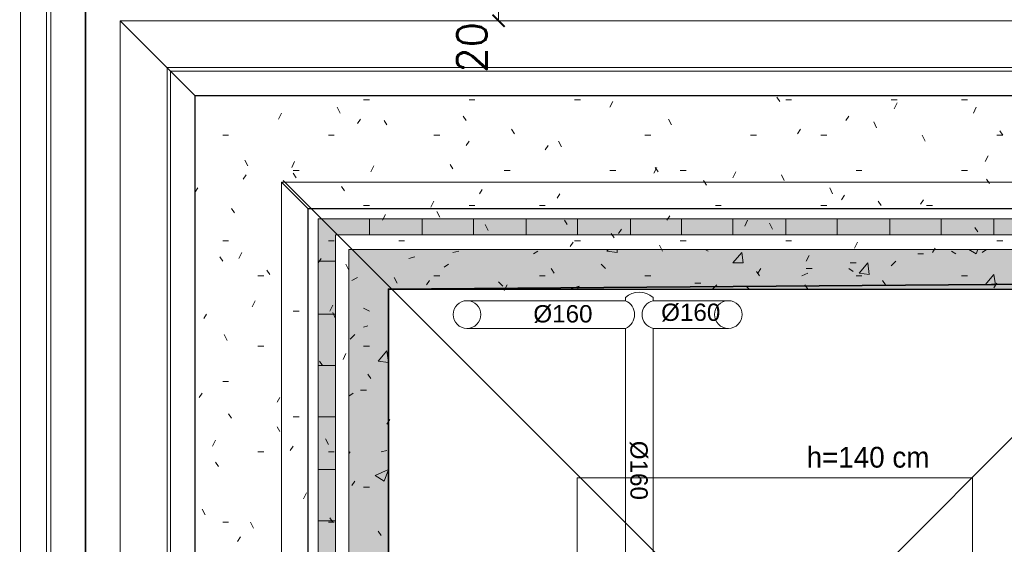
# Model space of a CAD drawing. Header units: millimetres. Extents: x -740 to 33545, y -26688 to 22494.
# Tile 64 of 256: x 11048 to 11617, y 7406 to 7709. Entities that reach past the tile are written whole.
import ezdxf
from ezdxf.lldxf.tags import DXFTag

# ---------------------------------------------------------------- set-up
doc = ezdxf.new("R2010")
doc.units = ezdxf.units.MM
doc.header["$MEASUREMENT"] = 0
doc.linetypes.add('CENTERX2', pattern=[101.6, 63.5, -12.7, 12.7, -12.7])
doc.layers.get('Defpoints').update_dxf_attribs({"color": 252})
doc.layers.add('_IS_EKO_Opis_Wentylacja', color=7, linetype='CENTERX2')
for name, color, linetype, lineweight in [('_IS_Nawiew', 5, 'Continuous', 20), ('A_izolacja', 252, 'Continuous', 9), ('A_l.przerywana', 252, 'ICAD_ISO03W100', 9), ('A_l.widokowa', 252, 'Continuous', 18), ('A_opisy', 252, 'Continuous', 15), ('l.przerywana', 252, 'ICAD_ISO03W100', 5), ('Nowe_820-G Rysunki Obrazki_Nr_pióra__1', 252, 'Continuous', 13), ('Nowe_820-G Rysunki Obrazki_Nr_pióra__101', 252, 'Continuous', 5), ('Nowe_820-G Rysunki Obrazki_Nr_pióra__19', 252, 'Continuous', 0), ('Nowe_820-G Rysunki Obrazki_Nr_pióra__22', 252, 'Continuous', 25), ('wymiarowanie', 252, 'Continuous', 9)]:
    doc.layers.add(name, color=color, linetype=linetype, lineweight=lineweight)
doc.styles.add('Arial', font='arial.ttf')
doc.styles.add('ARIALL', font='GOTHIC.TTF', dxfattribs={"height": 40})
doc.styles.add('styl2', font='simplex.shx')
tags = doc.linetypes.add('ICAD_ISO03W100', pattern=[30, 12, -18]).pattern_tags.tags
tags[6:7] = [DXFTag(74, 4), DXFTag(75, 0), DXFTag(340, '0'), DXFTag(46, 1.0), DXFTag(50, 0.0), DXFTag(44, 0.0), DXFTag(45, 0.0)]
tags[4:5] = [DXFTag(74, 4), DXFTag(75, 0), DXFTag(340, '0'), DXFTag(46, 1.0), DXFTag(50, 0.0), DXFTag(44, 0.0), DXFTag(45, 0.0)]
doc.dimstyles.new('Skala 1-100', dxfattribs={"dimtxt": 17, "dimasz": 7, "dimexe": 1, "dimexo": 1, "dimgap": 1.5, "dimtad": 1, "dimdec": 1, "dimrnd": 0.5, "dimtxsty": 'styl2', "dimblk": 'ARCHTICK', "dimcen": 7, "dimadec": 0, "dimazin": 0, "dimtfac": 1, "dimtdec": 1, "dimtmove": 1, "dimatfit": 3, "dimldrblk": 'ARCHTICK', "dimfxl": 0, "dimlwd": -1, "dimlwe": -1, "dimarcsym": 0})

# ---------------------------------------------------------------- blocks, each defined once
blk = doc.blocks.new('_ArchTick')
at = {"color": 0, "linetype": 'ByBlock', "const_width": 0.15}
blk.add_lwpolyline([(-0.5, -0.5), (0.5, 0.5)], dxfattribs=at)
blk = doc.blocks.new('*D1881')
at = {"layer": 'Defpoints', "color": 0}
for p in [(11349.39, 7728.19), (11324.8, 7708.19), (11349.39, 7708.19)]:
    blk.add_point(p, dxfattribs=at)
at = {"layer": 'wymiarowanie', "color": 0}
for p, q in [((11339.8, 7728.19), (11323.8, 7728.19)), ((11324.8, 7728.19), (11324.8, 7708.19)), ((11339.8, 7708.19), (11323.8, 7708.19))]:
    blk.add_line(p, q, dxfattribs=at)
at = {"layer": 'wymiarowanie', "color": 0, "xscale": 7, "yscale": 7, "zscale": 7}
for p, rotation in [((11324.8, 7728.19), 90), ((11324.8, 7708.19), 270)]:
    blk.add_blockref('_ArchTick', p, dxfattribs=dict(at, rotation=rotation))
at = {"layer": 'wymiarowanie', "color": 0, "insert": (11309.4, 7692.81), "char_height": 17, "attachment_point": 5, "rotation": 90, "style": 'styl2'}
blk.add_mtext('20', dxfattribs=at)

msp = doc.modelspace()

# ---------------------------------------------------------------- hatches: boundary and pattern name
at = {"layer": 'Nowe_820-G Rysunki Obrazki_Nr_pióra__1', "linetype": 'Continuous', "lineweight": 0}
for points in [[(11220.55, 7584.58), (11748.03, 7584.58), (11748.03, 7593.89), (11220.55, 7593.89)], [(11220.55, 7053.72), (11230.71, 7053.72), (11230.71, 7584.58), (11220.55, 7584.58)], [(11238.33, 7553.25), (11731.09, 7553.25), (11731.09, 7576.11), (11238.33, 7576.11)], [(11238.33, 7036.78), (11261.19, 7036.78), (11261.19, 7553.25), (11238.33, 7553.25)]]:
    msp.add_hatch(color=256, dxfattribs=at).paths.add_polyline_path(points)

# ---------------------------------------------------------------- linework, layer by layer
at = {"layer": '_IS_Nawiew'}
for p, q in [((11306.53, 7546.59), (11398.04, 7546.59)), ((11398.04, 7546.59), (11398.04, 7548.36)), ((11414.04, 7546.59), (11414.04, 7548.36)), ((11414.04, 7546.59), (11457.5, 7546.59)), ((11306.53, 7530.59), (11398.04, 7530.59)), ((11398.04, 7356.4), (11398.04, 7530.59)), ((11414.04, 7356.4), (11414.04, 7530.59)), ((11457.5, 7530.59), (11414.04, 7530.59))]:
    msp.add_line(p, q, dxfattribs=at)
for centre in [(11306.53, 7538.59), (11457.5, 7538.59)]:
    msp.add_circle(centre, 8, dxfattribs=at)
for centre, radius, start, end in [((11406.04, 7539.52), 11.92, 47.8583, 132.1417), ((11394.66, 7538.59), 8.69, 292.9379, 67.0621), ((11415.91, 7538.59), 8.22, 103.1565, 256.8435)]:
    msp.add_arc(centre, radius, start, end, dxfattribs=at)
at = {"layer": 'A_izolacja', "lineweight": 35}
msp.add_lwpolyline([(11099.16, 6228.22), (11707.39, 6228.22), (11709.08, 7556.64), (11261.19, 7553.25), (11261.19, 7013.08), (11169.43, 7013.08)], dxfattribs=at)
at = {"layer": 'A_l.przerywana', "lineweight": 35}
msp.add_lwpolyline([(8847.19, 7722.4), (8847.19, 6053.28), (11882.33, 6053.28), (11882.33, 7728.19), (11086.25, 7728.19), (11086.25, 7188.02), (9643.26, 7188.02), (9643.26, 7722.4)], close=True, dxfattribs=at)
at = {"layer": 'A_l.przerywana', "linetype": 'ICAD_ISO03W100', "lineweight": 13}
for points in [[(11106.25, 7708.19), (11106.25, 7168.02)], [(11149.43, 7708.19), (11106.25, 7708.19)], [(11149.43, 7665.01), (11106.25, 7708.19)], [(11862.33, 7708.19), (11149.43, 7708.19)], [(11819.15, 7665.01), (11149.43, 7665.01)], [(11819.15, 7665.01), (11149.43, 7665.01)], [(11149.43, 7665.01), (11149.43, 7124.84)]]:
    msp.add_lwpolyline(points, dxfattribs=at)
at = {"layer": 'A_l.przerywana', "linetype": 'ICAD_ISO03W100', "lineweight": 5}
msp.add_lwpolyline([(11476.25, 7665.01), (11149.43, 7665.01)], dxfattribs=at)
at = {"layer": 'A_l.widokowa'}
for points in [[(8809.69, 7759.9), (8809.69, 6015.78), (11919.83, 6015.78), (11919.83, 7765.69), (11048.75, 7765.69), (11048.75, 7225.52), (9680.76, 7225.52), (9680.76, 7759.9)], [(8824.69, 7744.9), (8824.69, 6030.78), (11904.83, 6030.78), (11904.83, 7750.69), (11063.75, 7750.69), (11063.75, 7210.52), (9665.76, 7210.52), (9665.76, 7744.9)], [(8827.19, 7742.4), (8827.19, 6033.28), (11902.33, 6033.28), (11902.33, 7748.19), (11066.25, 7748.19), (11066.25, 7208.02), (9663.26, 7208.02), (9663.26, 7742.4)], [(8894.25, 7675.33), (8894.25, 6100.34), (11835.26, 6100.34), (11835.26, 7681.13), (11133.32, 7681.13), (11133.32, 7140.95), (9596.19, 7140.95), (9596.19, 7675.33)], [(8896.25, 7673.33), (8896.25, 6102.34), (11833.26, 6102.34), (11833.26, 7679.13), (11135.32, 7679.13), (11135.32, 7138.95), (9594.19, 7138.95), (9594.19, 7673.33)]]:
    msp.add_lwpolyline(points, close=True, dxfattribs=at)
at = {"layer": 'l.przerywana'}
for q in [(11200.47, 7616.06), (11769.34, 7616.06)]:
    msp.add_line((11485.33, 7331.19), q, dxfattribs=at)
msp.add_lwpolyline([(9904.19, 7702.4), (8867.19, 7702.4), (8867.19, 6073.28), (11862.33, 6073.28), (11862.33, 7708.19), (11106.25, 7708.19), (11106.25, 7168.02), (9904.19, 7168.02), (9904.19, 7702.4), (8867.19, 7702.4)], dxfattribs=at)
msp.add_lwpolyline([(9904.19, 7702.4), (8867.19, 7702.4), (8867.19, 6073.28), (11862.33, 6073.28), (11862.33, 7708.19), (11106.25, 7708.19), (11106.25, 7168.02), (9904.19, 7168.02), (9904.19, 7702.4), (8867.19, 7702.4)], dxfattribs=at)
for points in [[(8910.51, 7659.07), (8910.51, 6116.61), (11819, 6116.61), (11819, 7664.86), (11149.58, 7664.86), (11149.58, 7124.69), (9860.86, 7124.69), (9860.86, 7659.07)], [(9131.06, 7438.52), (9131.06, 6337.16), (11598.45, 6337.16), (11598.45, 7444.31), (11370.13, 7444.31), (11370.13, 6904.14), (9353.84, 6904.14), (9353.84, 7438.52)]]:
    msp.add_lwpolyline(points, close=True, dxfattribs=at)
at = {"layer": 'Nowe_820-G Rysunki Obrazki_Nr_pióra__101', "linetype": 'Continuous', "lineweight": 5}
for points in [[(11199.39, 7615.06), (11199.39, 7074.88)], [(11769.19, 7615.06), (11199.39, 7615.06)], [(11214.63, 7599.82), (11199.39, 7615.06)], [(11220.55, 7593.89), (11748.03, 7593.89)], [(11220.55, 7053.72), (11220.55, 7593.89)], [(11250.19, 7584.58), (11250.19, 7593.89)], [(11280.67, 7584.58), (11280.67, 7593.89)], [(11310.3, 7584.58), (11310.3, 7593.89)], [(11340.78, 7584.58), (11340.78, 7593.89)], [(11370.41, 7584.58), (11370.41, 7593.89)], [(11400.89, 7584.58), (11400.89, 7593.89)], [(11430.53, 7584.58), (11430.53, 7593.89)], [(11460.16, 7584.58), (11460.16, 7593.89)], [(11490.64, 7584.58), (11490.64, 7593.89)], [(11520.27, 7584.58), (11520.27, 7593.89)], [(11550.75, 7584.58), (11550.75, 7593.89)], [(11580.39, 7584.58), (11580.39, 7593.89)], [(11610.87, 7584.58), (11610.87, 7593.89)], [(11230.71, 7584.58), (11738.71, 7584.58)], [(11230.71, 7044.4), (11230.71, 7584.58)], [(11238.33, 7576.11), (11731.09, 7576.11)], [(11238.33, 7036.78), (11238.33, 7576.11)], [(11298.45, 7574.42), (11301.83, 7575.26)], [(11345.01, 7573.57), (11347.55, 7575.26)], [(11387.35, 7575.26), (11388.19, 7576.11)], [(11387.35, 7575.26), (11393.27, 7574.42)], [(11393.27, 7574.42), (11393.27, 7576.11)], [(11444.07, 7576.11), (11445.77, 7575.26)], [(11460.16, 7568.49), (11465.24, 7574.42)], [(11466.09, 7568.49), (11465.24, 7574.42)], [(11538.05, 7576.11), (11541.44, 7576.11)], [(11586.31, 7575.26), (11588.85, 7573.57)], [(11596.47, 7576.11), (11600.71, 7573.57)], [(11600.71, 7573.57), (11601.55, 7576.11)], [(11604.09, 7574.42), (11606.63, 7576.11)], [(11220.55, 7569.34), (11230.71, 7569.34)], [(11273.05, 7571.03), (11276.43, 7571.88)], [(11551.6, 7566.8), (11554.14, 7569.34)], [(11566.84, 7573.57), (11570.23, 7573.57)], [(11293.37, 7565.95), (11295.91, 7567.64)], [(11383.96, 7567.64), (11386.5, 7565.1)], [(11460.16, 7568.49), (11466.09, 7568.49)], [(11502.49, 7565.1), (11505.88, 7565.1)], [(11527.05, 7565.1), (11529.59, 7563.41)], [(11527.89, 7568.49), (11531.28, 7568.49)], [(11532.97, 7562.56), (11538.05, 7568.49)], [(11538.9, 7561.72), (11538.05, 7568.49)], [(11240.03, 7558.33), (11243.41, 7560.02)], [(11324.69, 7557.48), (11327.23, 7554.94)], [(11499.95, 7560.87), (11503.34, 7562.56)], [(11532.97, 7562.56), (11538.9, 7561.72)], [(11605.79, 7555.79), (11610.87, 7561.72)], [(11611.71, 7555.79), (11610.87, 7561.72)], [(11366.18, 7553.25), (11371.26, 7554.94)], [(11370.41, 7553.25), (11371.26, 7554.94)], [(11438.15, 7556.64), (11441.53, 7556.64)], [(11448.31, 7553.25), (11450.85, 7555.79)], [(11467.78, 7554.94), (11469.47, 7553.25)], [(11605.79, 7555.79), (11611.71, 7555.79)], [(11246.8, 7542.24), (11250.19, 7540.55)], [(11220.55, 7538.86), (11230.71, 7538.86)], [(11246.8, 7531.24), (11249.34, 7532.08)], [(11239.18, 7524.46), (11241.72, 7527)], [(11255.27, 7511.76), (11260.35, 7517.69)], [(11261.19, 7510.92), (11260.35, 7517.69)], [(11255.27, 7511.76), (11261.19, 7510.92)], [(11220.55, 7509.22), (11230.71, 7509.22)], [(11245.11, 7494.83), (11248.49, 7494.83)], [(11238.33, 7491.44), (11240.87, 7493.14)], [(11220.55, 7479.59), (11230.71, 7479.59)], [(11238.33, 7458.42), (11239.18, 7459.27)], [(11256.96, 7459.27), (11260.35, 7460.12)], [(11220.55, 7449.11), (11230.71, 7449.11)], [(11253.57, 7445.72), (11261.19, 7449.11)], [(11253.57, 7445.72), (11258.65, 7442.34)], [(11258.65, 7442.34), (11261.19, 7449.11)], [(11220.55, 7419.48), (11230.71, 7419.48)]]:
    msp.add_lwpolyline(points, dxfattribs=at)
at = {"layer": 'Nowe_820-G Rysunki Obrazki_Nr_pióra__19', "linetype": 'Continuous', "lineweight": 0}
for points in [[(11246.8, 7662.47), (11250.19, 7662.47)], [(11307.76, 7662.47), (11311.15, 7662.47)], [(11368.72, 7662.47), (11372.11, 7662.47)], [(11390.73, 7661.62), (11389.04, 7658.24)], [(11487.25, 7661.62), (11485.56, 7664.16)], [(11490.64, 7662.47), (11494.03, 7662.47)], [(11551.6, 7662.47), (11554.99, 7662.47)], [(11554.99, 7660.78), (11553.29, 7657.39)], [(11592.24, 7662.47), (11595.63, 7662.47)], [(11199.39, 7654.85), (11197.69, 7651.46)], [(11233.25, 7654.85), (11231.56, 7658.24)], [(11600.71, 7658.24), (11599.01, 7654.85)], [(11245.11, 7651.46), (11243.41, 7648.92)], [(11260.35, 7648.08), (11258.65, 7650.62)], [(11306.07, 7650.62), (11304.37, 7653.16)], [(11424.6, 7648.08), (11422.91, 7651.46)], [(11527.05, 7653.16), (11525.35, 7650.62)], [(11543.13, 7646.38), (11541.44, 7649.77)], [(11334.01, 7643), (11332.31, 7645.54)], [(11499.11, 7645.54), (11497.41, 7643)], [(11615.95, 7642.15), (11614.25, 7644.69)], [(11165.52, 7642.15), (11168.91, 7642.15)], [(11226.48, 7642.15), (11229.87, 7642.15)], [(11287.44, 7642.15), (11290.83, 7642.15)], [(11307.76, 7638.76), (11306.07, 7636.22)], [(11361.1, 7635.38), (11359.41, 7638.76)], [(11409.36, 7642.15), (11412.75, 7642.15)], [(11470.32, 7642.15), (11473.71, 7642.15)], [(11510.96, 7642.15), (11514.35, 7642.15)], [(11571.07, 7638.76), (11569.38, 7642.15)], [(11612.56, 7642.15), (11615.95, 7642.15)], [(11353.48, 7636.22), (11351.79, 7633.68)], [(11179.91, 7624.37), (11178.22, 7627.76)], [(11207.01, 7626.91), (11205.31, 7623.52)], [(11607.48, 7630.3), (11605.79, 7626.91)], [(11206.16, 7621.83), (11209.55, 7621.83)], [(11207.85, 7617.6), (11206.16, 7620.14)], [(11252.73, 7624.37), (11251.03, 7620.98)], [(11298.45, 7622.68), (11296.75, 7625.22)], [(11328.08, 7621.83), (11331.47, 7621.83)], [(11389.04, 7621.83), (11392.43, 7621.83)], [(11416.13, 7623.52), (11414.44, 7620.14)], [(11416.98, 7620.98), (11415.29, 7623.52)], [(11429.68, 7621.83), (11433.07, 7621.83)], [(11461.85, 7620.98), (11460.16, 7617.6)], [(11531.28, 7621.83), (11534.67, 7621.83)], [(11592.24, 7621.83), (11595.63, 7621.83)], [(11179.07, 7619.29), (11177.37, 7616.75)], [(11444.92, 7613.36), (11443.23, 7615.9)], [(11489.79, 7615.9), (11488.1, 7619.29)], [(11608.33, 7614.21), (11606.63, 7616.75)], [(11151.13, 7611.67), (11149.43, 7609.13)], [(11235.79, 7609.98), (11234.1, 7612.52)], [(11315.38, 7610.82), (11313.69, 7608.28)], [(11517.73, 7608.28), (11516.04, 7611.67)], [(11287.44, 7604.05), (11285.75, 7600.66)], [(11360.25, 7608.28), (11358.56, 7605.74)], [(11524.51, 7607.44), (11522.81, 7604.9)], [(11545.67, 7601.51), (11543.98, 7604.05)], [(11570.23, 7604.9), (11568.53, 7602.36)], [(11172.29, 7597.28), (11170.6, 7599.82)], [(11246.8, 7601.51), (11250.19, 7601.51)], [(11290.83, 7594.74), (11289.13, 7598.12)], [(11307.76, 7601.51), (11311.15, 7601.51)], [(11348.4, 7601.51), (11351.79, 7601.51)], [(11450, 7601.51), (11453.39, 7601.51)], [(11510.96, 7601.51), (11514.35, 7601.51)], [(11571.92, 7601.51), (11575.31, 7601.51)], [(11259.5, 7596.43), (11257.81, 7593.04)], [(11364.49, 7590.5), (11362.79, 7593.04)], [(11423.75, 7595.58), (11422.06, 7593.04)], [(11468.63, 7593.04), (11466.93, 7589.66)], [(11483.02, 7587.96), (11481.33, 7591.35)], [(11318.77, 7587.12), (11317.07, 7590.5)], [(11395.81, 7587.96), (11394.12, 7585.42)], [(11601.55, 7586.27), (11599.86, 7588.81)], [(11165.52, 7581.19), (11168.91, 7581.19)], [(11226.48, 7581.19), (11229.87, 7581.19)], [(11267.12, 7581.19), (11270.51, 7581.19)], [(11367.87, 7580.34), (11366.18, 7577.8)], [(11368.72, 7581.19), (11372.11, 7581.19)], [(11391.58, 7582.88), (11389.89, 7585.42)], [(11429.68, 7581.19), (11433.07, 7581.19)], [(11490.64, 7581.19), (11494.03, 7581.19)], [(11532.13, 7580.34), (11530.43, 7576.96)], [(11612.56, 7581.19), (11615.95, 7581.19)], [(11176.53, 7574.42), (11174.83, 7571.03)], [(11419.52, 7575.26), (11417.83, 7578.65)], [(11577, 7576.96), (11575.31, 7574.42)], [(11165.52, 7569.34), (11163.83, 7571.88)], [(11222.25, 7571.03), (11220.55, 7568.49)], [(11504.19, 7572.72), (11502.49, 7569.34)], [(11192.61, 7561.72), (11190.92, 7564.26)], [(11238.33, 7564.26), (11236.64, 7567.64)], [(11356.87, 7562.56), (11355.17, 7565.1)], [(11475.4, 7560.87), (11473.71, 7563.41)], [(11476.25, 7565.1), (11474.55, 7562.56)], [(11185.84, 7560.87), (11189.23, 7560.87)], [(11266.27, 7556.64), (11264.58, 7560.02)], [(11284.9, 7558.33), (11283.21, 7555.79)], [(11287.44, 7560.87), (11290.83, 7560.87)], [(11348.4, 7560.87), (11351.79, 7560.87)], [(11409.36, 7560.87), (11412.75, 7560.87)], [(11531.28, 7560.87), (11534.67, 7560.87)], [(11548.21, 7555.79), (11546.52, 7558.33)], [(11592.24, 7560.87), (11595.63, 7560.87)], [(11329.77, 7555.79), (11328.08, 7552.4)], [(11503.34, 7553.25), (11501.65, 7555.79)], [(11612.56, 7556.64), (11610.87, 7554.1)], [(11184.15, 7546.48), (11182.45, 7543.09)], [(11206.16, 7540.55), (11209.55, 7540.55)], [(11229.02, 7543.94), (11227.33, 7540.55)], [(11156.21, 7538.86), (11154.51, 7536.32)], [(11230.71, 7536.32), (11229.02, 7539.7)], [(11168.06, 7523.62), (11166.37, 7527)], [(11185.84, 7520.23), (11189.23, 7520.23)], [(11246.8, 7520.23), (11250.19, 7520.23)], [(11223.09, 7509.22), (11221.4, 7511.76)], [(11236.64, 7516), (11234.95, 7512.61)], [(11251.03, 7501.6), (11249.34, 7504.14)], [(11165.52, 7499.91), (11168.91, 7499.91)], [(11153.67, 7493.14), (11151.97, 7490.6)], [(11198.54, 7490.6), (11196.85, 7488.06)], [(11170.6, 7478.74), (11168.91, 7481.28)], [(11206.16, 7479.59), (11209.55, 7479.59)], [(11262.04, 7477.9), (11260.35, 7475.36)], [(11198.54, 7471.12), (11196.85, 7473.66)], [(11226.48, 7463.5), (11224.79, 7466.89)], [(11161.29, 7466.04), (11159.59, 7462.66)], [(11206.16, 7462.66), (11204.47, 7460.12)], [(11185.84, 7459.27), (11189.23, 7459.27)], [(11226.48, 7459.27), (11229.87, 7459.27)], [(11162.98, 7450.8), (11161.29, 7453.34)], [(11241.72, 7442.34), (11240.03, 7439.8)], [(11246.8, 7438.95), (11250.19, 7438.95)], [(11213.78, 7435.56), (11212.09, 7432.18)], [(11155.36, 7422.86), (11153.67, 7426.25)], [(11229.02, 7418.63), (11227.33, 7421.17)], [(11165.52, 7418.63), (11168.91, 7418.63)], [(11183.3, 7415.24), (11181.61, 7418.63)], [(11226.48, 7418.63), (11229.87, 7418.63)], [(11175.68, 7410.16), (11173.99, 7407.62)], [(11256.96, 7411.01), (11255.27, 7413.55)]]:
    msp.add_lwpolyline(points, dxfattribs=at)
at = {"layer": 'Nowe_820-G Rysunki Obrazki_Nr_pióra__22', "linetype": 'Continuous', "lineweight": 25}
for points in [[(11214.63, 7599.82), (11214.63, 7059.64)], [(11214.63, 7599.82), (11753.95, 7599.82)], [(11261.19, 7553.25), (11261.19, 7013.08)], [(11261.19, 7553.25), (11707.39, 7553.25)]]:
    msp.add_lwpolyline(points, dxfattribs=at)

# ---------------------------------------------------------------- texts
at = {"layer": '_IS_EKO_Opis_Wentylacja', "char_height": 10, "width": 108.1234, "attachment_point": 1, "style": 'Arial'}
for insert in [(11344.88, 7544.01), (11418.69, 7544.9)]:
    msp.add_mtext('%%C160', dxfattribs=dict(at, insert=insert))
at = {"layer": '_IS_EKO_Opis_Wentylacja', "insert": (11410.92, 7465.71), "char_height": 10, "width": 108.1234, "attachment_point": 1, "rotation": 270, "style": 'Arial'}
msp.add_mtext('%%C160', dxfattribs=at)
at = {"layer": 'A_opisy', "ltscale": 0.3, "insert": (11076.74, 7083.09), "char_height": 9, "width": 91.4611, "attachment_point": 1, "rotation": 90, "style": 'ARIALL'}
msp.add_mtext('\\pi39.44855;{\\fArial|b0|i1|c238|p34;70}\\P\\pi39.44855;{\\fArial|b0|i1|c238|p34;70}', dxfattribs=at)
at = {"layer": 'wymiarowanie', "insert": (11502.71, 7462.2), "char_height": 12, "width": 409.9394, "attachment_point": 1}
msp.add_mtext('{\\fCentury Gothic|b0|i0|c238|p34;h=140 cm}\\P\\pi409.93942;{\\fCentury Gothic|b0|i0|c238|p34;\\H1.00000x; }', dxfattribs=at)

# ---------------------------------------------------------------- dimensions: what is measured, and where the dimension line sits
at = {"layer": 'wymiarowanie'}
dim = msp.add_linear_dim(base=(11324.8, 7708.19), p1=(11349.39, 7728.19), p2=(11349.39, 7708.19), angle=90, dimstyle='Skala 1-100', dxfattribs=at)
dim.commit()
dim.dimension.update_dxf_attribs({"geometry": '*D1881', "text_midpoint": (11319.82, 7692.81), "dimtype": 160})

doc.saveas('drawing.dxf')
